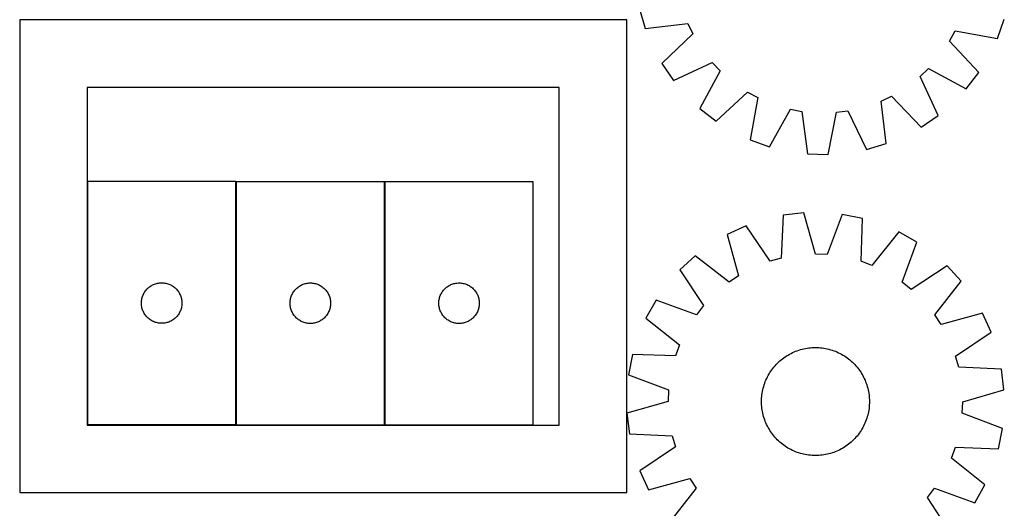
# Model space of a CAD drawing. Header units: millimetres. Extents: x 7 to 1493, y 7 to 2993.
# Tile 4 of 16: x 7 to 737, y 1119 to 1480. Entities that reach past the tile are written whole.
import ezdxf

# ---------------------------------------------------------------- set-up
doc = ezdxf.new("R2010")
doc.units = ezdxf.units.MM
doc.layers.add('CUT', color=7, linetype='CONTINUOUS', true_color=0x000000)

msp = doc.modelspace()

# ---------------------------------------------------------------- linework, layer by layer
at = {"layer": 'CUT'}
for p, q in [((466.042345, 1488.51484), (470.379482, 1473.752734)), ((456.622147, 1480.153854), (6.622147, 1480.153854)), ((6.622147, 1480.153854), (6.622147, 1130.153854)), ((456.622147, 1130.153854), (456.622147, 1480.153854)), ((470.379482, 1473.752734), (501.903226, 1477.655078)), ((501.903226, 1477.655078), (505.577399, 1469.907831)), ((731.413116, 1466.337817), (736.581247, 1480.829917)), ((505.577399, 1469.907831), (482.608599, 1447.966797)), ((696.053695, 1464.497165), (700.161724, 1472.02335)), ((700.161724, 1472.02335), (731.413116, 1466.337817)), ((717.739949, 1441.28766), (696.053695, 1464.497165)), ((482.608599, 1447.966797), (491.295203, 1435.267448)), ((491.295203, 1435.267448), (520.070175, 1448.720171)), ((520.070175, 1448.720171), (525.958552, 1442.487483)), ((525.958552, 1442.487483), (510.894077, 1414.522571)), ((674.148859, 1438.277992), (680.381546, 1444.166369)), ((687.601581, 1409.50302), (674.148859, 1438.277992)), ((680.381546, 1444.166369), (708.346459, 1429.101894)), ((708.346459, 1429.101894), (717.739949, 1441.28766)), ((406.622147, 1430.153854), (56.622147, 1430.153854)), ((56.622147, 1430.153854), (56.622147, 1180.153854)), ((406.622147, 1180.153854), (406.622147, 1430.153854)), ((523.079843, 1405.12908), (546.289348, 1426.815335)), ((546.289348, 1426.815335), (553.815533, 1422.707306)), ((645.213952, 1420.111044), (652.961199, 1423.785216)), ((652.961199, 1423.785216), (674.902233, 1400.816416)), ((553.815533, 1422.707306), (548.129999, 1391.455914)), ((649.116296, 1388.587299), (645.213952, 1420.111044)), ((510.894077, 1414.522571), (523.079843, 1405.12908)), ((562.6221, 1386.287783), (577.994229, 1414.084768)), ((577.994229, 1414.084768), (586.421508, 1412.503519)), ((586.421508, 1412.503519), (590.671455, 1381.024753)), ((606.051302, 1380.587874), (612.081325, 1411.774627)), ((612.081325, 1411.774627), (620.584776, 1412.874942)), ((620.584776, 1412.874942), (634.35419, 1384.250162)), ((674.902233, 1400.816416), (687.601581, 1409.50302)), ((548.129999, 1391.455914), (562.6221, 1386.287783)), ((634.35419, 1384.250162), (649.116296, 1388.587299)), ((590.671455, 1381.024753), (606.051302, 1380.587874)), ((166.879124, 1360.532259), (56.879124, 1360.532259)), ((56.879124, 1360.532259), (56.879124, 1180.532259)), ((166.879124, 1180.532259), (166.879124, 1360.532259)), ((277.097325, 1360.407579), (167.097325, 1360.407579)), ((167.097325, 1360.407579), (167.097325, 1180.407579)), ((277.097325, 1180.407579), (277.097325, 1360.407579)), ((387.345295, 1360.4162), (277.345295, 1360.4162)), ((277.345295, 1360.4162), (277.345295, 1180.4162)), ((387.345295, 1180.4162), (387.345295, 1360.4162)), ((587.935005, 1337.344191), (572.653849, 1335.550638)), ((596.695943, 1306.811902), (587.935005, 1337.344191)), ((616.450745, 1336.195986), (605.263344, 1306.466929)), ((631.538226, 1333.17962), (616.450745, 1336.195986)), ((572.653849, 1335.550638), (571.200782, 1303.819528)), ((630.435377, 1301.434408), (631.538226, 1333.17962)), ((545.178953, 1327.830798), (531.199949, 1321.402891)), ((531.199949, 1321.402891), (539.623453, 1290.775789)), ((562.946097, 1301.500143), (545.178953, 1327.830798)), ((658.303492, 1323.275763), (638.476857, 1298.458847)), ((671.72043, 1315.74474), (658.303492, 1323.275763)), ((660.861748, 1285.894049), (671.72043, 1315.74474)), ((605.263344, 1306.466929), (596.695943, 1306.811902)), ((507.455333, 1305.570677), (496.146842, 1295.137624)), ((532.48951, 1286.019085), (507.455333, 1305.570677)), ((571.200782, 1303.819528), (562.946097, 1301.500143)), ((638.476857, 1298.458847), (630.435377, 1301.434408)), ((496.146842, 1295.137624), (513.622365, 1268.612525)), ((694.115251, 1298.054691), (667.590152, 1280.579168)), ((704.548303, 1286.746201), (694.115251, 1298.054691)), ((106.587843, 1284.568011), (107.317401, 1284.82179)), ((107.317401, 1284.82179), (108.059057, 1285.037675)), ((108.059057, 1285.037675), (108.810843, 1285.215094)), ((108.810843, 1285.215094), (109.570765, 1285.353577)), ((109.570765, 1285.353577), (110.336809, 1285.452757)), ((110.336809, 1285.452757), (111.106943, 1285.51237)), ((111.106943, 1285.51237), (111.879124, 1285.532259)), ((111.879124, 1285.532259), (112.651305, 1285.51237)), ((112.651305, 1285.51237), (113.421439, 1285.452757)), ((113.421439, 1285.452757), (114.187483, 1285.353577)), ((114.187483, 1285.353577), (114.947405, 1285.215094)), ((114.947405, 1285.215094), (115.699191, 1285.037675)), ((115.699191, 1285.037675), (116.440846, 1284.82179)), ((116.440846, 1284.82179), (117.170405, 1284.568011)), ((217.535602, 1284.69711), (218.277258, 1284.912995)), ((218.277258, 1284.912995), (219.029044, 1285.090414)), ((219.029044, 1285.090414), (219.788966, 1285.228898)), ((219.788966, 1285.228898), (220.55501, 1285.328077)), ((220.55501, 1285.328077), (221.325143, 1285.387691)), ((221.325143, 1285.387691), (222.097325, 1285.407579)), ((222.097325, 1285.407579), (222.869506, 1285.387691)), ((222.869506, 1285.387691), (223.63964, 1285.328077)), ((223.63964, 1285.328077), (224.405683, 1285.228898)), ((224.405683, 1285.228898), (225.165606, 1285.090414)), ((225.165606, 1285.090414), (225.917391, 1284.912995)), ((225.917391, 1284.912995), (226.659047, 1284.69711)), ((327.783573, 1284.705731), (328.525228, 1284.921616)), ((328.525228, 1284.921616), (329.277014, 1285.099036)), ((329.277014, 1285.099036), (330.036937, 1285.237519)), ((330.036937, 1285.237519), (330.80298, 1285.336699)), ((330.80298, 1285.336699), (331.573114, 1285.396312)), ((331.573114, 1285.396312), (332.345295, 1285.4162)), ((332.345295, 1285.4162), (333.117476, 1285.396312)), ((333.117476, 1285.396312), (333.88761, 1285.336699)), ((333.88761, 1285.336699), (334.653654, 1285.237519)), ((334.653654, 1285.237519), (335.413576, 1285.099036)), ((335.413576, 1285.099036), (336.165362, 1284.921616)), ((336.165362, 1284.921616), (336.907018, 1284.705731)), ((539.623453, 1290.775789), (532.48951, 1286.019085)), ((667.590152, 1280.579168), (660.861748, 1285.894049)), ((684.996712, 1261.712023), (704.548303, 1286.746201)), ((98.29359, 1276.890975), (98.638942, 1277.58191)), ((98.638942, 1277.58191), (99.019404, 1278.254151)), ((99.019404, 1278.254151), (99.433969, 1278.905915)), ((99.433969, 1278.905915), (99.881535, 1279.535473)), ((99.881535, 1279.535473), (100.360917, 1280.141156)), ((100.360917, 1280.141156), (100.870843, 1280.721359)), ((100.870843, 1280.721359), (101.409962, 1281.274542)), ((101.409962, 1281.274542), (101.976842, 1281.799238)), ((101.976842, 1281.799238), (102.569982, 1282.294056)), ((102.569982, 1282.294056), (103.187807, 1282.757684)), ((103.187807, 1282.757684), (103.828681, 1283.188892)), ((103.828681, 1283.188892), (104.490903, 1283.586537)), ((104.490903, 1283.586537), (105.172717, 1283.949565)), ((105.172717, 1283.949565), (105.872315, 1284.277012)), ((105.872315, 1284.277012), (106.587843, 1284.568011)), ((117.170405, 1284.568011), (117.885932, 1284.277012)), ((117.885932, 1284.277012), (118.585531, 1283.949565)), ((118.585531, 1283.949565), (119.267345, 1283.586537)), ((119.267345, 1283.586537), (119.929567, 1283.188892)), ((119.929567, 1283.188892), (120.57044, 1282.757684)), ((120.57044, 1282.757684), (121.188266, 1282.294056)), ((121.188266, 1282.294056), (121.781406, 1281.799238)), ((121.781406, 1281.799238), (122.348286, 1281.274542)), ((122.348286, 1281.274542), (122.887404, 1280.721359)), ((122.887404, 1280.721359), (123.397331, 1280.141156)), ((123.397331, 1280.141156), (123.876713, 1279.535473)), ((123.876713, 1279.535473), (124.324279, 1278.905915)), ((124.324279, 1278.905915), (124.738843, 1278.254151)), ((124.738843, 1278.254151), (125.119306, 1277.58191)), ((125.119306, 1277.58191), (125.464658, 1276.890975)), ((208.511791, 1276.766295), (208.857143, 1277.45723)), ((208.857143, 1277.45723), (209.237605, 1278.129471)), ((209.237605, 1278.129471), (209.652169, 1278.781235)), ((209.652169, 1278.781235), (210.099736, 1279.410793)), ((210.099736, 1279.410793), (210.579118, 1280.016477)), ((210.579118, 1280.016477), (211.089044, 1280.596679)), ((211.089044, 1280.596679), (211.628162, 1281.149862)), ((211.628162, 1281.149862), (212.195043, 1281.674558)), ((212.195043, 1281.674558), (212.788182, 1282.169376)), ((212.788182, 1282.169376), (213.406008, 1282.633004)), ((213.406008, 1282.633004), (214.046882, 1283.064213)), ((214.046882, 1283.064213), (214.709104, 1283.461858)), ((214.709104, 1283.461858), (215.390918, 1283.824885)), ((215.390918, 1283.824885), (216.090516, 1284.152333)), ((216.090516, 1284.152333), (216.806043, 1284.443332)), ((216.806043, 1284.443332), (217.535602, 1284.69711)), ((226.659047, 1284.69711), (227.388606, 1284.443332)), ((227.388606, 1284.443332), (228.104133, 1284.152333)), ((228.104133, 1284.152333), (228.803731, 1283.824885)), ((228.803731, 1283.824885), (229.485546, 1283.461858)), ((229.485546, 1283.461858), (230.147768, 1283.064213)), ((230.147768, 1283.064213), (230.788641, 1282.633004)), ((230.788641, 1282.633004), (231.406467, 1282.169376)), ((231.406467, 1282.169376), (231.999606, 1281.674558)), ((231.999606, 1281.674558), (232.566487, 1281.149862)), ((232.566487, 1281.149862), (233.105605, 1280.596679)), ((233.105605, 1280.596679), (233.615531, 1280.016477)), ((233.615531, 1280.016477), (234.094913, 1279.410793)), ((234.094913, 1279.410793), (234.54248, 1278.781235)), ((234.54248, 1278.781235), (234.957044, 1278.129471)), ((234.957044, 1278.129471), (235.337507, 1277.45723)), ((235.337507, 1277.45723), (235.682859, 1276.766295)), ((318.759761, 1276.774916), (319.105113, 1277.465852)), ((319.105113, 1277.465852), (319.485576, 1278.138092)), ((319.485576, 1278.138092), (319.90014, 1278.789856)), ((319.90014, 1278.789856), (320.347707, 1279.419415)), ((320.347707, 1279.419415), (320.827088, 1280.025098)), ((320.827088, 1280.025098), (321.337015, 1280.605301)), ((321.337015, 1280.605301), (321.876133, 1281.158483)), ((321.876133, 1281.158483), (322.443013, 1281.683179)), ((322.443013, 1281.683179), (323.036153, 1282.177998)), ((323.036153, 1282.177998), (323.653979, 1282.641626)), ((323.653979, 1282.641626), (324.294852, 1283.072834)), ((324.294852, 1283.072834), (324.957074, 1283.470479)), ((324.957074, 1283.470479), (325.638888, 1283.833507)), ((325.638888, 1283.833507), (326.338487, 1284.160954)), ((326.338487, 1284.160954), (327.054014, 1284.451953)), ((327.054014, 1284.451953), (327.783573, 1284.705731)), ((336.907018, 1284.705731), (337.636576, 1284.451953)), ((337.636576, 1284.451953), (338.352104, 1284.160954)), ((338.352104, 1284.160954), (339.051702, 1283.833507)), ((339.051702, 1283.833507), (339.733516, 1283.470479)), ((339.733516, 1283.470479), (340.395738, 1283.072834)), ((340.395738, 1283.072834), (341.036612, 1282.641626)), ((341.036612, 1282.641626), (341.654437, 1282.177998)), ((341.654437, 1282.177998), (342.247577, 1281.683179)), ((342.247577, 1281.683179), (342.814457, 1281.158483)), ((342.814457, 1281.158483), (343.353576, 1280.605301)), ((343.353576, 1280.605301), (343.863502, 1280.025098)), ((343.863502, 1280.025098), (344.342884, 1279.419415)), ((344.342884, 1279.419415), (344.79045, 1278.789856)), ((344.79045, 1278.789856), (345.205015, 1278.138092)), ((345.205015, 1278.138092), (345.585477, 1277.465852)), ((345.585477, 1277.465852), (345.930829, 1276.774916)), ((96.884097, 1270.918477), (96.923861, 1271.689891)), ((96.884097, 1270.14604), (96.884097, 1270.918477)), ((96.923861, 1269.374627), (96.884097, 1270.14604)), ((96.923861, 1271.689891), (97.003284, 1272.458234)), ((97.003284, 1272.458234), (97.122155, 1273.22147)), ((97.122155, 1273.22147), (97.280158, 1273.977575)), ((97.280158, 1273.977575), (97.476876, 1274.724543)), ((97.476876, 1274.724543), (97.711785, 1275.460395)), ((97.711785, 1275.460395), (97.984264, 1276.183177)), ((97.984264, 1276.183177), (98.29359, 1276.890975)), ((125.464658, 1276.890975), (125.773983, 1276.183177)), ((125.773983, 1276.183177), (126.046462, 1275.460395)), ((126.046462, 1275.460395), (126.281372, 1274.724543)), ((126.281372, 1274.724543), (126.47809, 1273.977575)), ((126.47809, 1273.977575), (126.636093, 1273.22147)), ((126.636093, 1273.22147), (126.754964, 1272.458234)), ((126.754964, 1272.458234), (126.834387, 1271.689891)), ((126.834387, 1271.689891), (126.874151, 1270.918477)), ((126.874151, 1270.14604), (126.834387, 1269.374627)), ((126.874151, 1270.918477), (126.874151, 1270.14604)), ((207.102298, 1270.793798), (207.142062, 1271.565211)), ((207.102298, 1270.021361), (207.102298, 1270.793798)), ((207.142062, 1271.565211), (207.221484, 1272.333555)), ((207.221484, 1272.333555), (207.340355, 1273.096791)), ((207.340355, 1273.096791), (207.498359, 1273.852895)), ((207.498359, 1273.852895), (207.695076, 1274.599864)), ((207.695076, 1274.599864), (207.929986, 1275.335715)), ((207.929986, 1275.335715), (208.202465, 1276.058498)), ((208.202465, 1276.058498), (208.511791, 1276.766295)), ((235.682859, 1276.766295), (235.992184, 1276.058498)), ((235.992184, 1276.058498), (236.264663, 1275.335715)), ((236.264663, 1275.335715), (236.499573, 1274.599864)), ((236.499573, 1274.599864), (236.69629, 1273.852895)), ((236.69629, 1273.852895), (236.854294, 1273.096791)), ((236.854294, 1273.096791), (236.973165, 1272.333555)), ((236.973165, 1272.333555), (237.052587, 1271.565211)), ((237.052587, 1271.565211), (237.092352, 1270.793798)), ((237.092352, 1270.793798), (237.092352, 1270.021361)), ((317.350268, 1270.802419), (317.390032, 1271.573832)), ((317.350268, 1270.029982), (317.350268, 1270.802419)), ((317.390032, 1271.573832), (317.469455, 1272.342176)), ((317.469455, 1272.342176), (317.588326, 1273.105412)), ((317.588326, 1273.105412), (317.74633, 1273.861517)), ((317.74633, 1273.861517), (317.943047, 1274.608485)), ((317.943047, 1274.608485), (318.177957, 1275.344336)), ((318.177957, 1275.344336), (318.450436, 1276.067119)), ((318.450436, 1276.067119), (318.759761, 1276.774916)), ((345.930829, 1276.774916), (346.240155, 1276.067119)), ((346.240155, 1276.067119), (346.512634, 1275.344336)), ((346.512634, 1275.344336), (346.747543, 1274.608485)), ((346.747543, 1274.608485), (346.944261, 1273.861517)), ((346.944261, 1273.861517), (347.102264, 1273.105412)), ((347.102264, 1273.105412), (347.221135, 1272.342176)), ((347.221135, 1272.342176), (347.300558, 1271.573832)), ((347.300558, 1271.573832), (347.340322, 1270.802419)), ((347.340322, 1270.802419), (347.340322, 1270.029982)), ((478.456793, 1272.742803), (470.92577, 1259.325865)), ((508.307484, 1261.884121), (478.456793, 1272.742803)), ((97.003284, 1268.606283), (96.923861, 1269.374627)), ((97.122155, 1267.843047), (97.003284, 1268.606283)), ((97.280158, 1267.086943), (97.122155, 1267.843047)), ((97.476876, 1266.339974), (97.280158, 1267.086943)), ((97.711785, 1265.604123), (97.476876, 1266.339974)), ((97.984264, 1264.88134), (97.711785, 1265.604123)), ((98.29359, 1264.173543), (97.984264, 1264.88134)), ((98.638942, 1263.482608), (98.29359, 1264.173543)), ((99.019404, 1262.810367), (98.638942, 1263.482608)), ((125.119306, 1263.482608), (124.738843, 1262.810367)), ((125.464658, 1264.173543), (125.119306, 1263.482608)), ((125.773983, 1264.88134), (125.464658, 1264.173543)), ((126.046462, 1265.604123), (125.773983, 1264.88134)), ((126.281372, 1266.339974), (126.046462, 1265.604123)), ((126.47809, 1267.086943), (126.281372, 1266.339974)), ((126.636093, 1267.843047), (126.47809, 1267.086943)), ((126.754964, 1268.606283), (126.636093, 1267.843047)), ((126.834387, 1269.374627), (126.754964, 1268.606283)), ((207.142062, 1269.249947), (207.102298, 1270.021361)), ((207.221484, 1268.481604), (207.142062, 1269.249947)), ((207.340355, 1267.718368), (207.221484, 1268.481604)), ((207.498359, 1266.962263), (207.340355, 1267.718368)), ((207.695076, 1266.215295), (207.498359, 1266.962263)), ((207.929986, 1265.479443), (207.695076, 1266.215295)), ((208.202465, 1264.756661), (207.929986, 1265.479443)), ((208.511791, 1264.048863), (208.202465, 1264.756661)), ((208.857143, 1263.357928), (208.511791, 1264.048863)), ((209.237605, 1262.685687), (208.857143, 1263.357928)), ((235.337507, 1263.357928), (234.957044, 1262.685687)), ((235.682859, 1264.048863), (235.337507, 1263.357928)), ((235.992184, 1264.756661), (235.682859, 1264.048863)), ((236.264663, 1265.479443), (235.992184, 1264.756661)), ((236.499573, 1266.215295), (236.264663, 1265.479443)), ((236.69629, 1266.962263), (236.499573, 1266.215295)), ((236.854294, 1267.718368), (236.69629, 1266.962263)), ((236.973165, 1268.481604), (236.854294, 1267.718368)), ((237.052587, 1269.249947), (236.973165, 1268.481604)), ((237.092352, 1270.021361), (237.052587, 1269.249947)), ((317.390032, 1269.258569), (317.350268, 1270.029982)), ((317.469455, 1268.490225), (317.390032, 1269.258569)), ((317.588326, 1267.726989), (317.469455, 1268.490225)), ((317.74633, 1266.970884), (317.588326, 1267.726989)), ((317.943047, 1266.223916), (317.74633, 1266.970884)), ((318.177957, 1265.488065), (317.943047, 1266.223916)), ((318.450436, 1264.765282), (318.177957, 1265.488065)), ((318.759761, 1264.057485), (318.450436, 1264.765282)), ((319.105113, 1263.366549), (318.759761, 1264.057485)), ((319.485576, 1262.694308), (319.105113, 1263.366549)), ((345.585477, 1263.366549), (345.205015, 1262.694308)), ((345.930829, 1264.057485), (345.585477, 1263.366549)), ((346.240155, 1264.765282), (345.930829, 1264.057485)), ((346.512634, 1265.488065), (346.240155, 1264.765282)), ((346.747543, 1266.223916), (346.512634, 1265.488065)), ((346.944261, 1266.970884), (346.747543, 1266.223916)), ((347.102264, 1267.726989), (346.944261, 1266.970884)), ((347.221135, 1268.490225), (347.102264, 1267.726989)), ((347.300558, 1269.258569), (347.221135, 1268.490225)), ((347.340322, 1270.029982), (347.300558, 1269.258569)), ((513.622365, 1268.612525), (508.307484, 1261.884121)), ((720.380518, 1263.001584), (689.753416, 1254.578081)), ((726.808425, 1249.02258), (720.380518, 1263.001584)), ((99.433969, 1262.158603), (99.019404, 1262.810367)), ((99.881535, 1261.529045), (99.433969, 1262.158603)), ((100.360917, 1260.923361), (99.881535, 1261.529045)), ((100.870843, 1260.343159), (100.360917, 1260.923361)), ((101.409962, 1259.789976), (100.870843, 1260.343159)), ((101.976842, 1259.26528), (101.409962, 1259.789976)), ((102.569982, 1258.770462), (101.976842, 1259.26528)), ((103.187807, 1258.306834), (102.569982, 1258.770462)), ((103.828681, 1257.875625), (103.187807, 1258.306834)), ((104.490903, 1257.47798), (103.828681, 1257.875625)), ((105.172717, 1257.114953), (104.490903, 1257.47798)), ((105.872315, 1256.787505), (105.172717, 1257.114953)), ((106.587843, 1256.496507), (105.872315, 1256.787505)), ((107.317401, 1256.242728), (106.587843, 1256.496507)), ((108.059057, 1256.026843), (107.317401, 1256.242728)), ((108.810843, 1255.849424), (108.059057, 1256.026843)), ((109.570765, 1255.71094), (108.810843, 1255.849424)), ((110.336809, 1255.611761), (109.570765, 1255.71094)), ((111.106943, 1255.552147), (110.336809, 1255.611761)), ((111.879124, 1255.532259), (111.106943, 1255.552147)), ((112.651305, 1255.552147), (111.879124, 1255.532259)), ((113.421439, 1255.611761), (112.651305, 1255.552147)), ((114.187483, 1255.71094), (113.421439, 1255.611761)), ((114.947405, 1255.849424), (114.187483, 1255.71094)), ((115.699191, 1256.026843), (114.947405, 1255.849424)), ((116.440846, 1256.242728), (115.699191, 1256.026843)), ((117.170405, 1256.496507), (116.440846, 1256.242728)), ((117.885932, 1256.787505), (117.170405, 1256.496507)), ((118.585531, 1257.114953), (117.885932, 1256.787505)), ((119.267345, 1257.47798), (118.585531, 1257.114953)), ((119.929567, 1257.875625), (119.267345, 1257.47798)), ((120.57044, 1258.306834), (119.929567, 1257.875625)), ((121.188266, 1258.770462), (120.57044, 1258.306834)), ((121.781406, 1259.26528), (121.188266, 1258.770462)), ((122.348286, 1259.789976), (121.781406, 1259.26528)), ((122.887404, 1260.343159), (122.348286, 1259.789976)), ((123.397331, 1260.923361), (122.887404, 1260.343159)), ((123.876713, 1261.529045), (123.397331, 1260.923361)), ((124.324279, 1262.158603), (123.876713, 1261.529045)), ((124.738843, 1262.810367), (124.324279, 1262.158603)), ((209.652169, 1262.033923), (209.237605, 1262.685687)), ((210.099736, 1261.404365), (209.652169, 1262.033923)), ((210.579118, 1260.798682), (210.099736, 1261.404365)), ((211.089044, 1260.218479), (210.579118, 1260.798682)), ((211.628162, 1259.665296), (211.089044, 1260.218479)), ((212.195043, 1259.1406), (211.628162, 1259.665296)), ((212.788182, 1258.645782), (212.195043, 1259.1406)), ((213.406008, 1258.182154), (212.788182, 1258.645782)), ((214.046882, 1257.750946), (213.406008, 1258.182154)), ((214.709104, 1257.353301), (214.046882, 1257.750946)), ((215.390918, 1256.990273), (214.709104, 1257.353301)), ((216.090516, 1256.662826), (215.390918, 1256.990273)), ((216.806043, 1256.371827), (216.090516, 1256.662826)), ((217.535602, 1256.118049), (216.806043, 1256.371827)), ((218.277258, 1255.902163), (217.535602, 1256.118049)), ((219.029044, 1255.724744), (218.277258, 1255.902163)), ((219.788966, 1255.586261), (219.029044, 1255.724744)), ((220.55501, 1255.487081), (219.788966, 1255.586261)), ((224.405683, 1255.586261), (223.63964, 1255.487081)), ((225.165606, 1255.724744), (224.405683, 1255.586261)), ((225.917391, 1255.902163), (225.165606, 1255.724744)), ((226.659047, 1256.118049), (225.917391, 1255.902163)), ((227.388606, 1256.371827), (226.659047, 1256.118049)), ((228.104133, 1256.662826), (227.388606, 1256.371827)), ((228.803731, 1256.990273), (228.104133, 1256.662826)), ((229.485546, 1257.353301), (228.803731, 1256.990273)), ((230.147768, 1257.750946), (229.485546, 1257.353301)), ((230.788641, 1258.182154), (230.147768, 1257.750946)), ((231.406467, 1258.645782), (230.788641, 1258.182154)), ((231.999606, 1259.1406), (231.406467, 1258.645782)), ((232.566487, 1259.665296), (231.999606, 1259.1406)), ((233.105605, 1260.218479), (232.566487, 1259.665296)), ((233.615531, 1260.798682), (233.105605, 1260.218479)), ((234.094913, 1261.404365), (233.615531, 1260.798682)), ((234.54248, 1262.033923), (234.094913, 1261.404365)), ((234.957044, 1262.685687), (234.54248, 1262.033923)), ((319.90014, 1262.042545), (319.485576, 1262.694308)), ((320.347707, 1261.412986), (319.90014, 1262.042545)), ((320.827088, 1260.807303), (320.347707, 1261.412986)), ((321.337015, 1260.2271), (320.827088, 1260.807303)), ((321.876133, 1259.673918), (321.337015, 1260.2271)), ((322.443013, 1259.149221), (321.876133, 1259.673918)), ((323.036153, 1258.654403), (322.443013, 1259.149221)), ((323.653979, 1258.190775), (323.036153, 1258.654403)), ((324.294852, 1257.759567), (323.653979, 1258.190775)), ((324.957074, 1257.361922), (324.294852, 1257.759567)), ((325.638888, 1256.998894), (324.957074, 1257.361922)), ((326.338487, 1256.671447), (325.638888, 1256.998894)), ((327.054014, 1256.380448), (326.338487, 1256.671447)), ((327.783573, 1256.12667), (327.054014, 1256.380448)), ((328.525228, 1255.910785), (327.783573, 1256.12667)), ((329.277014, 1255.733365), (328.525228, 1255.910785)), ((330.036937, 1255.594882), (329.277014, 1255.733365)), ((330.80298, 1255.495702), (330.036937, 1255.594882)), ((334.653654, 1255.594882), (333.88761, 1255.495702)), ((335.413576, 1255.733365), (334.653654, 1255.594882)), ((336.165362, 1255.910785), (335.413576, 1255.733365)), ((336.907018, 1256.12667), (336.165362, 1255.910785)), ((337.636576, 1256.380448), (336.907018, 1256.12667)), ((338.352104, 1256.671447), (337.636576, 1256.380448)), ((339.051702, 1256.998894), (338.352104, 1256.671447)), ((339.733516, 1257.361922), (339.051702, 1256.998894)), ((340.395738, 1257.759567), (339.733516, 1257.361922)), ((341.036612, 1258.190775), (340.395738, 1257.759567)), ((341.654437, 1258.654403), (341.036612, 1258.190775)), ((342.247577, 1259.149221), (341.654437, 1258.654403)), ((342.814457, 1259.673918), (342.247577, 1259.149221)), ((343.353576, 1260.2271), (342.814457, 1259.673918)), ((343.863502, 1260.807303), (343.353576, 1260.2271)), ((344.342884, 1261.412986), (343.863502, 1260.807303)), ((344.79045, 1262.042545), (344.342884, 1261.412986)), ((345.205015, 1262.694308), (344.79045, 1262.042545)), ((470.92577, 1259.325865), (495.742686, 1239.49923)), ((689.753416, 1254.578081), (684.996712, 1261.712023)), ((221.325143, 1255.427468), (220.55501, 1255.487081)), ((222.097325, 1255.407579), (221.325143, 1255.427468)), ((222.869506, 1255.427468), (222.097325, 1255.407579)), ((223.63964, 1255.487081), (222.869506, 1255.427468)), ((331.573114, 1255.436089), (330.80298, 1255.495702)), ((332.345295, 1255.4162), (331.573114, 1255.436089)), ((333.117476, 1255.436089), (332.345295, 1255.4162)), ((333.88761, 1255.495702), (333.117476, 1255.436089)), ((700.47777, 1231.255436), (726.808425, 1249.02258)), ((495.742686, 1239.49923), (492.767126, 1231.45775)), ((578.464683, 1233.269885), (579.593669, 1233.821607)), ((579.593669, 1233.821607), (580.739428, 1234.337594)), ((580.739428, 1234.337594), (581.90083, 1234.817337)), ((581.90083, 1234.817337), (583.076727, 1235.260364)), ((583.076727, 1235.260364), (584.26596, 1235.666235)), ((584.26596, 1235.666235), (585.467355, 1236.034552)), ((585.467355, 1236.034552), (586.679726, 1236.364951)), ((586.679726, 1236.364951), (587.901877, 1236.657104)), ((587.901877, 1236.657104), (589.132602, 1236.910725)), ((589.132602, 1236.910725), (590.370685, 1237.125563)), ((590.370685, 1237.125563), (591.614907, 1237.301406)), ((591.614907, 1237.301406), (592.864037, 1237.43808)), ((592.864037, 1237.43808), (594.116844, 1237.53545)), ((594.116844, 1237.53545), (595.372092, 1237.593421)), ((595.372092, 1237.593421), (596.628541, 1237.611934)), ((596.628541, 1237.611934), (597.884951, 1237.590973)), ((597.884951, 1237.590973), (599.140083, 1237.530557)), ((599.140083, 1237.530557), (600.392699, 1237.430747)), ((600.392699, 1237.430747), (601.64156, 1237.291639)), ((601.64156, 1237.291639), (602.885437, 1237.113373)), ((602.885437, 1237.113373), (604.1231, 1236.896124)), ((604.1231, 1236.896124), (605.353328, 1236.640106)), ((605.353328, 1236.640106), (606.574907, 1236.345572)), ((606.574907, 1236.345572), (607.786633, 1236.012813)), ((607.786633, 1236.012813), (608.987308, 1235.642156)), ((608.987308, 1235.642156), (610.175748, 1235.233969)), ((610.175748, 1235.233969), (611.35078, 1234.788653)), ((611.35078, 1234.788653), (612.511244, 1234.306648)), ((612.511244, 1234.306648), (613.655996, 1233.78843)), ((613.655996, 1233.78843), (614.783906, 1233.23451)), ((461.021914, 1232.560599), (458.005547, 1217.473118)), ((492.767126, 1231.45775), (461.021914, 1232.560599)), ((568.332872, 1225.92376), (569.23611, 1226.797355)), ((569.23611, 1226.797355), (570.166343, 1227.642147)), ((570.166343, 1227.642147), (571.122652, 1228.457303)), ((571.122652, 1228.457303), (572.104094, 1229.242018)), ((572.104094, 1229.242018), (573.109701, 1229.995518)), ((573.109701, 1229.995518), (574.138479, 1230.71706)), ((574.138479, 1230.71706), (575.189414, 1231.40593)), ((575.189414, 1231.40593), (576.261468, 1232.061451)), ((576.261468, 1232.061451), (577.353584, 1232.682973)), ((577.353584, 1232.682973), (578.464683, 1233.269885)), ((614.783906, 1233.23451), (615.893859, 1232.645434)), ((615.893859, 1232.645434), (616.984762, 1232.021786)), ((616.984762, 1232.021786), (618.055537, 1231.364178)), ((618.055537, 1231.364178), (619.105128, 1230.673261)), ((619.105128, 1230.673261), (620.132499, 1229.949717)), ((620.132499, 1229.949717), (621.136636, 1229.19426)), ((621.136636, 1229.19426), (622.116547, 1228.407634)), ((622.116547, 1228.407634), (623.071267, 1227.590617)), ((623.071267, 1227.590617), (623.999852, 1226.744014)), ((623.999852, 1226.744014), (624.901387, 1225.868662)), ((702.797155, 1223.000751), (700.47777, 1231.255436)), ((562.179748, 1218.007135), (562.837355, 1219.07791)), ((562.837355, 1219.07791), (563.528272, 1220.127501)), ((563.528272, 1220.127501), (564.251816, 1221.154872)), ((564.251816, 1221.154872), (565.007274, 1222.159009)), ((565.007274, 1222.159009), (565.793899, 1223.13892)), ((565.793899, 1223.13892), (566.610917, 1224.09364)), ((566.610917, 1224.09364), (567.457519, 1225.022226)), ((567.457519, 1225.022226), (568.332872, 1225.92376)), ((624.901387, 1225.868662), (625.774982, 1224.965424)), ((625.774982, 1224.965424), (626.619774, 1224.035191)), ((626.619774, 1224.035191), (627.43493, 1223.078881)), ((627.43493, 1223.078881), (628.219645, 1222.097439)), ((628.219645, 1222.097439), (628.973145, 1221.091832)), ((628.973145, 1221.091832), (629.694686, 1220.063054)), ((629.694686, 1220.063054), (630.383557, 1219.012119)), ((734.528265, 1221.547684), (702.797155, 1223.000751)), ((736.321818, 1206.266529), (734.528265, 1221.547684)), ((458.005547, 1217.473118), (487.734604, 1206.285717)), ((558.967565, 1211.198121), (559.412881, 1212.373153)), ((559.412881, 1212.373153), (559.894886, 1213.533618)), ((559.894886, 1213.533618), (560.413104, 1214.67837)), ((560.413104, 1214.67837), (560.967024, 1215.806279)), ((560.967024, 1215.806279), (561.556099, 1216.916233)), ((561.556099, 1216.916233), (562.179748, 1218.007135)), ((630.383557, 1219.012119), (631.039077, 1217.940065)), ((631.039077, 1217.940065), (631.6606, 1216.84795)), ((631.6606, 1216.84795), (632.247512, 1215.736851)), ((632.247512, 1215.736851), (632.799234, 1214.607864)), ((632.799234, 1214.607864), (633.315221, 1213.462105)), ((633.315221, 1213.462105), (633.794964, 1212.300704)), ((633.794964, 1212.300704), (634.23799, 1211.124806)), ((487.734604, 1206.285717), (487.389632, 1197.718316)), ((557.08816, 1203.90781), (557.305409, 1205.145473)), ((557.305409, 1205.145473), (557.561427, 1206.375701)), ((557.561427, 1206.375701), (557.855961, 1207.597281)), ((557.855961, 1207.597281), (558.188721, 1208.809006)), ((558.188721, 1208.809006), (558.559377, 1210.009681)), ((558.559377, 1210.009681), (558.967565, 1211.198121)), ((634.23799, 1211.124806), (634.643862, 1209.935573)), ((634.643862, 1209.935573), (635.012179, 1208.734179)), ((635.012179, 1208.734179), (635.342577, 1207.521808)), ((635.342577, 1207.521808), (635.634731, 1206.299657)), ((635.634731, 1206.299657), (635.888352, 1205.068932)), ((635.888352, 1205.068932), (636.10319, 1203.830848)), ((705.789528, 1197.505591), (736.321818, 1206.266529)), ((487.389632, 1197.718316), (456.857342, 1188.957378)), ((556.589599, 1197.650914), (556.61056, 1198.907324)), ((556.608113, 1196.394465), (556.589599, 1197.650914)), ((556.61056, 1198.907324), (556.670976, 1200.162457)), ((556.670976, 1200.162457), (556.770787, 1201.415072)), ((556.770787, 1201.415072), (556.909894, 1202.663934)), ((556.909894, 1202.663934), (557.08816, 1203.90781)), ((636.10319, 1203.830848), (636.279032, 1202.586627)), ((636.279032, 1202.586627), (636.415706, 1201.337496)), ((636.415706, 1201.337496), (636.513077, 1200.084689)), ((636.513077, 1200.084689), (636.571047, 1198.829442)), ((636.589561, 1197.572993), (636.5686, 1196.316582)), ((636.571047, 1198.829442), (636.589561, 1197.572993)), ((705.444556, 1188.93819), (705.789528, 1197.505591)), ((556.666084, 1195.139217), (556.608113, 1196.394465)), ((556.763454, 1193.88641), (556.666084, 1195.139217)), ((556.900128, 1192.63728), (556.763454, 1193.88641)), ((557.07597, 1191.393059), (556.900128, 1192.63728)), ((557.290808, 1190.154975), (557.07597, 1191.393059)), ((557.544429, 1188.92425), (557.290808, 1190.154975)), ((635.873751, 1190.078434), (635.617733, 1188.848205)), ((636.091, 1191.316097), (635.873751, 1190.078434)), ((636.269266, 1192.559973), (636.091, 1191.316097)), ((636.408373, 1193.808835), (636.269266, 1192.559973)), ((636.508184, 1195.06145), (636.408373, 1193.808835)), ((636.5686, 1196.316582), (636.508184, 1195.06145)), ((456.857342, 1188.957378), (458.650895, 1173.676222)), ((557.836583, 1187.702099), (557.544429, 1188.92425)), ((558.166981, 1186.489728), (557.836583, 1187.702099)), ((558.535298, 1185.288333), (558.166981, 1186.489728)), ((558.94117, 1184.0991), (558.535298, 1185.288333)), ((559.384196, 1182.923203), (558.94117, 1184.0991)), ((559.863939, 1181.761802), (559.384196, 1182.923203)), ((633.76628, 1182.850754), (633.284275, 1181.690289)), ((634.211596, 1184.025786), (633.76628, 1182.850754)), ((634.619783, 1185.214226), (634.211596, 1184.025786)), ((634.99044, 1186.414901), (634.619783, 1185.214226)), ((635.323199, 1187.626626), (634.99044, 1186.414901)), ((635.617733, 1188.848205), (635.323199, 1187.626626)), ((735.173613, 1177.750788), (705.444556, 1188.93819)), ((56.622147, 1180.153854), (406.622147, 1180.153854)), ((56.879124, 1180.532259), (166.879124, 1180.532259)), ((167.097325, 1180.407579), (277.097325, 1180.407579)), ((277.345295, 1180.4162), (387.345295, 1180.4162)), ((560.379927, 1180.616042), (559.863939, 1181.761802)), ((560.931648, 1179.487056), (560.379927, 1180.616042)), ((561.51856, 1178.375957), (560.931648, 1179.487056)), ((562.140083, 1177.283841), (561.51856, 1178.375957)), ((562.795603, 1176.211787), (562.140083, 1177.283841)), ((563.484474, 1175.160852), (562.795603, 1176.211787)), ((630.341805, 1176.145996), (629.650888, 1175.096405)), ((630.999412, 1177.216771), (630.341805, 1176.145996)), ((631.623061, 1178.307674), (630.999412, 1177.216771)), ((632.212136, 1179.417628), (631.623061, 1178.307674)), ((632.766056, 1180.545537), (632.212136, 1179.417628)), ((633.284275, 1181.690289), (632.766056, 1180.545537)), ((732.157246, 1162.663308), (735.173613, 1177.750788)), ((458.650895, 1173.676222), (490.382005, 1172.223155)), ((490.382005, 1172.223155), (492.70139, 1163.96847)), ((564.206015, 1174.132074), (563.484474, 1175.160852)), ((564.959515, 1173.126468), (564.206015, 1174.132074)), ((565.744231, 1172.145025), (564.959515, 1173.126468)), ((566.559386, 1171.188716), (565.744231, 1172.145025)), ((567.404178, 1170.258483), (566.559386, 1171.188716)), ((568.277773, 1169.355245), (567.404178, 1170.258483)), ((569.179308, 1168.479892), (568.277773, 1169.355245)), ((570.107893, 1167.63329), (569.179308, 1168.479892)), ((623.94305, 1168.426552), (623.012817, 1167.58176)), ((624.846289, 1169.300146), (623.94305, 1168.426552)), ((625.721641, 1170.201681), (624.846289, 1169.300146)), ((626.568244, 1171.130266), (625.721641, 1170.201681)), ((627.385261, 1172.084986), (626.568244, 1171.130266)), ((628.171886, 1173.064898), (627.385261, 1172.084986)), ((628.927344, 1174.069035), (628.171886, 1173.064898)), ((629.650888, 1175.096405), (628.927344, 1174.069035)), ((492.70139, 1163.96847), (466.370736, 1146.201327)), ((571.062613, 1166.816273), (570.107893, 1167.63329)), ((572.042525, 1166.029647), (571.062613, 1166.816273)), ((573.046661, 1165.274189), (572.042525, 1166.029647)), ((574.074032, 1164.550645), (573.046661, 1165.274189)), ((575.123623, 1163.859728), (574.074032, 1164.550645)), ((576.194398, 1163.202121), (575.123623, 1163.859728)), ((577.285301, 1162.578472), (576.194398, 1163.202121)), ((578.395255, 1161.989397), (577.285301, 1162.578472)), ((579.523164, 1161.435477), (578.395255, 1161.989397)), ((580.667916, 1160.917259), (579.523164, 1161.435477)), ((581.82838, 1160.435254), (580.667916, 1160.917259)), ((612.439732, 1160.886313), (611.278331, 1160.406569)), ((613.585491, 1161.4023), (612.439732, 1160.886313)), ((614.714477, 1161.954022), (613.585491, 1161.4023)), ((615.825576, 1162.540933), (614.714477, 1161.954022)), ((616.917692, 1163.162456), (615.825576, 1162.540933)), ((617.989746, 1163.817976), (616.917692, 1163.162456)), ((619.040681, 1164.506847), (617.989746, 1163.817976)), ((620.069459, 1165.228388), (619.040681, 1164.506847)), ((621.075066, 1165.981889), (620.069459, 1165.228388)), ((622.056508, 1166.766604), (621.075066, 1165.981889)), ((623.012817, 1167.58176), (622.056508, 1166.766604)), ((697.436474, 1155.724676), (700.412035, 1163.766157)), ((700.412035, 1163.766157), (732.157246, 1162.663308)), ((583.003412, 1159.989938), (581.82838, 1160.435254)), ((584.191852, 1159.58175), (583.003412, 1159.989938)), ((585.392528, 1159.211094), (584.191852, 1159.58175)), ((586.604253, 1158.878334), (585.392528, 1159.211094)), ((587.825832, 1158.5838), (586.604253, 1158.878334)), ((589.056061, 1158.327782), (587.825832, 1158.5838)), ((590.293724, 1158.110533), (589.056061, 1158.327782)), ((591.5376, 1157.932267), (590.293724, 1158.110533)), ((592.786462, 1157.79316), (591.5376, 1157.932267)), ((594.039077, 1157.693349), (592.786462, 1157.79316)), ((595.294209, 1157.632934), (594.039077, 1157.693349)), ((596.550619, 1157.611972), (595.294209, 1157.632934)), ((597.807068, 1157.630486), (596.550619, 1157.611972)), ((599.062316, 1157.688457), (597.807068, 1157.630486)), ((600.315123, 1157.785827), (599.062316, 1157.688457)), ((601.564254, 1157.922501), (600.315123, 1157.785827)), ((602.808475, 1158.098344), (601.564254, 1157.922501)), ((604.046559, 1158.313181), (602.808475, 1158.098344)), ((605.277283, 1158.566802), (604.046559, 1158.313181)), ((606.499434, 1158.858956), (605.277283, 1158.566802)), ((607.711805, 1159.189354), (606.499434, 1158.858956)), ((608.9132, 1159.557671), (607.711805, 1159.189354)), ((610.102433, 1159.963543), (608.9132, 1159.557671)), ((611.278331, 1160.406569), (610.102433, 1159.963543)), ((722.25339, 1135.898042), (697.436474, 1155.724676)), ((466.370736, 1146.201327), (472.798643, 1132.222323)), ((472.798643, 1132.222323), (503.425744, 1140.645826)), ((503.425744, 1140.645826), (508.182448, 1133.511883)), ((508.182448, 1133.511883), (488.630857, 1108.477706)), ((679.556795, 1126.611381), (684.871676, 1133.339785)), ((684.871676, 1133.339785), (714.722367, 1122.481103)), ((714.722367, 1122.481103), (722.25339, 1135.898042)), ((6.622147, 1130.153854), (456.622147, 1130.153854)), ((697.032318, 1100.086283), (679.556795, 1126.611381))]:
    msp.add_line(p, q, dxfattribs=at)

doc.saveas('drawing.dxf')
